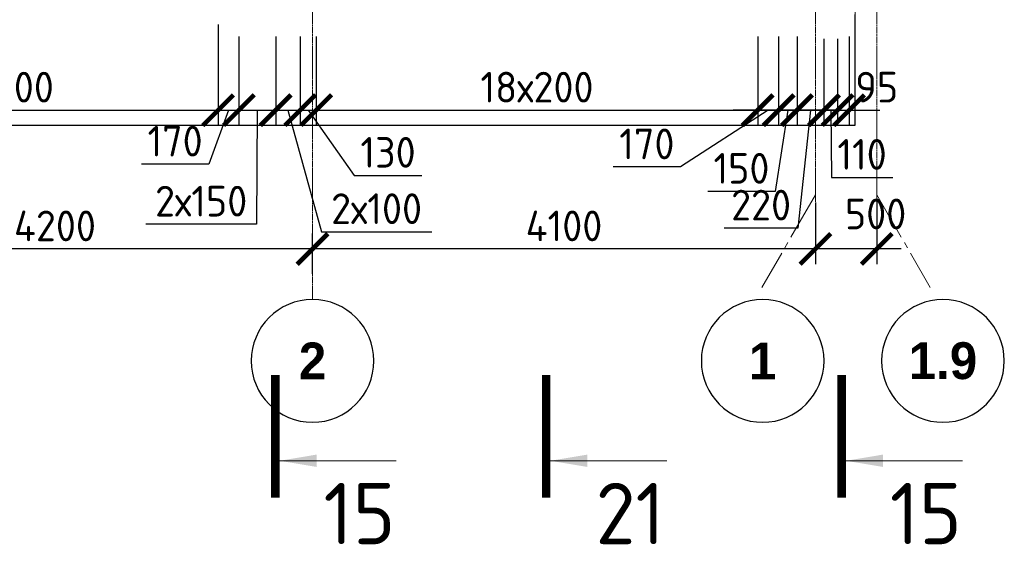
# Model space of a CAD drawing. Header units: millimetres. Extents: x 376598 to 1249954, y -318491 to -22134.
# Tile 255 of 256: x 646857 to 654885, y -36064 to -31781. Entities that reach past the tile are written whole.
import ezdxf

# ---------------------------------------------------------------- set-up
doc = ezdxf.new("R2010")
doc.units = ezdxf.units.MM
doc.linetypes.add('______5', pattern=[1100, 800, -100, 100, -100])
doc.linetypes.add('осевая', pattern=[50.8, 31.75, -6.35, 6.35, -6.35])
for name, color, linetype, lineweight in [('Standard', 7, 'Continuous', 25), ('Оси', 40, '______5', 18), ('РАЗМЕРЫ', 1, 'Continuous', 9), ('Узлы', 7, 'Continuous', 0)]:
    doc.layers.add(name, color=color, linetype=linetype, lineweight=lineweight)
doc.styles.add('Century Gothic', font='GOTHIC.TTF')
doc.styles.add('GOST-2.304_Type-B', font='GOST_Common.ttf')
doc.dimstyles.new('СПДС', dxfattribs={"dimscale": 100, "dimtxt": 2.5, "dimasz": 2.5, "dimexe": 1.25, "dimexo": 0, "dimtad": 1, "dimdec": 0, "dimtxsty": 'GOST-2.304_Type-B', "dimblk": 'ARCHTICK', "dimcen": 2.5, "dimdle": 2, "dimadec": 0, "dimazin": 2, "dimtfac": 0.75, "dimtdec": 0, "dimtmove": 1, "dimatfit": 3, "dimfxl": 1, "dimtolj": 1, "dimarcsym": 1})

# ---------------------------------------------------------------- blocks, each defined once
blk = doc.blocks.new('NSY101')
at = {"color": 0, "linetype": 'ByBlock', "lineweight": -2}
blk.add_circle((0, 0), 50, dxfattribs=at)
blk = doc.blocks.new('_ArchTick')
at = {"color": 0, "linetype": 'ByBlock', "const_width": 0.15}
blk.add_lwpolyline([(-0.5, -0.5), (0.5, 0.5)], dxfattribs=at)
blk = doc.blocks.new('*D2442')
at = {"layer": 'DEFPOINTS', "color": 0, "lineweight": 0, "transparency": 16777216}
for p in [(653344.8, -33270.9), (653844.8, -33253.7), (653344.8, -33648.7)]:
    blk.add_point(p, dxfattribs=at)
at = {"layer": 'РАЗМЕРЫ', "color": 0, "lineweight": -2, "transparency": 16777216}
for p, q in [((653344.8, -33270.9), (653344.8, -33773.7)), ((653844.8, -33253.7), (653844.8, -33773.7)), ((654044.8, -33648.7), (653144.8, -33648.7))]:
    blk.add_line(p, q, dxfattribs=at)
at = {"layer": 'РАЗМЕРЫ', "color": 0, "lineweight": -2, "transparency": 16777216, "xscale": 250, "yscale": 250, "zscale": 250, "rotation": 180}
blk.add_blockref('_ArchTick', (653344.8, -33648.7), dxfattribs=at)
at = {"layer": 'РАЗМЕРЫ', "color": 0, "lineweight": -2, "transparency": 16777216, "xscale": 250, "yscale": 250, "zscale": 250}
blk.add_blockref('_ArchTick', (653844.8, -33648.7), dxfattribs=at)
at = {"layer": 'РАЗМЕРЫ', "color": 0, "lineweight": 0, "transparency": 16777216, "insert": (653835.4, -33363.8), "char_height": 250, "attachment_point": 5, "style": 'GOST-2.304_Type-B'}
blk.add_mtext('\\A1;500', dxfattribs=at)
blk = doc.blocks.new('*D2443')
at = {"layer": 'DEFPOINTS', "color": 0, "lineweight": 0, "transparency": 16777216}
for p in [(653344.8, -33270.9), (649244.8, -33648.7), (649244.8, -33851.4)]:
    blk.add_point(p, dxfattribs=at)
at = {"layer": 'РАЗМЕРЫ', "color": 0, "lineweight": -2, "transparency": 16777216}
for p, q in [((653344.8, -33270.9), (653344.8, -33773.7)), ((649244.8, -33851.4), (649244.8, -33523.7)), ((653544.8, -33648.7), (649044.8, -33648.7))]:
    blk.add_line(p, q, dxfattribs=at)
at = {"layer": 'РАЗМЕРЫ', "color": 0, "lineweight": -2, "transparency": 16777216, "xscale": 250, "yscale": 250, "zscale": 250, "rotation": 180}
blk.add_blockref('_ArchTick', (649244.8, -33648.7), dxfattribs=at)
at = {"layer": 'РАЗМЕРЫ', "color": 0, "lineweight": -2, "transparency": 16777216, "xscale": 250, "yscale": 250, "zscale": 250}
blk.add_blockref('_ArchTick', (653344.8, -33648.7), dxfattribs=at)
at = {"layer": 'РАЗМЕРЫ', "color": 0, "lineweight": 0, "transparency": 16777216, "insert": (651294.8, -33461.2), "char_height": 250, "attachment_point": 5, "style": 'GOST-2.304_Type-B'}
blk.add_mtext('\\A1;4100', dxfattribs=at)
blk = doc.blocks.new('*D2444')
at = {"layer": 'DEFPOINTS', "color": 0, "lineweight": 0, "transparency": 16777216}
for p in [(645044.8, -33219.3), (645044.8, -33648.7), (649244.8, -33851.4)]:
    blk.add_point(p, dxfattribs=at)
at = {"layer": 'РАЗМЕРЫ', "color": 0, "lineweight": -2, "transparency": 16777216}
for p, q in [((645044.8, -33219.3), (645044.8, -33773.7)), ((649244.8, -33851.4), (649244.8, -33523.7)), ((649444.8, -33648.7), (644844.8, -33648.7))]:
    blk.add_line(p, q, dxfattribs=at)
at = {"layer": 'РАЗМЕРЫ', "color": 0, "lineweight": -2, "transparency": 16777216, "xscale": 250, "yscale": 250, "zscale": 250, "rotation": 180}
blk.add_blockref('_ArchTick', (645044.8, -33648.7), dxfattribs=at)
at = {"layer": 'РАЗМЕРЫ', "color": 0, "lineweight": -2, "transparency": 16777216, "xscale": 250, "yscale": 250, "zscale": 250}
blk.add_blockref('_ArchTick', (649244.8, -33648.7), dxfattribs=at)
at = {"layer": 'РАЗМЕРЫ', "color": 0, "lineweight": 0, "transparency": 16777216, "insert": (647144.8, -33461.2), "char_height": 250, "attachment_point": 5, "style": 'GOST-2.304_Type-B'}
blk.add_mtext('\\A1;4200', dxfattribs=at)
blk = doc.blocks.new('*D2378')
at = {"layer": 'DEFPOINTS', "color": 0, "lineweight": 0, "transparency": 16777216}
for p in [(653195, -31917.8), (653414.6, -31937.7, -360), (653414.6, -32517.9)]:
    blk.add_point(p, dxfattribs=at)
at = {"layer": 'РАЗМЕРЫ', "color": 0, "lineweight": -2, "transparency": 16777216}
for p, q in [((653195, -31917.8), (653195, -32642.9)), ((653414.6, -31937.7), (653414.6, -32642.9)), ((652995, -32517.9), (653614.6, -32517.9)), ((653304.8, -32517.9), (653201.7, -33479)), ((653201.7, -33479), (652601.7, -33479))]:
    blk.add_line(p, q, dxfattribs=at)
at = {"layer": 'РАЗМЕРЫ', "color": 0, "lineweight": -2, "transparency": 16777216, "xscale": 250, "yscale": 250, "zscale": 250, "rotation": 180}
blk.add_blockref('_ArchTick', (653195, -32517.9), dxfattribs=at)
at = {"layer": 'РАЗМЕРЫ', "color": 0, "lineweight": -2, "transparency": 16777216, "xscale": 250, "yscale": 250, "zscale": 250}
blk.add_blockref('_ArchTick', (653414.6, -32517.9), dxfattribs=at)
at = {"layer": 'РАЗМЕРЫ', "color": 0, "lineweight": 0, "transparency": 16777216, "insert": (652901.7, -33291.5), "char_height": 250, "attachment_point": 5, "style": 'GOST-2.304_Type-B'}
blk.add_mtext('\\A1;220', dxfattribs=at)
blk = doc.blocks.new('*D2379')
at = {"layer": 'DEFPOINTS', "color": 0, "lineweight": 0, "transparency": 16777216}
for p in [(653414.6, -31937.7, -360), (653525.1, -31937.7, -360), (653525.1, -32517.9)]:
    blk.add_point(p, dxfattribs=at)
at = {"layer": 'РАЗМЕРЫ', "color": 0, "lineweight": -2, "transparency": 16777216}
for p, q in [((653414.6, -31937.7), (653414.6, -32642.9)), ((653525.1, -31937.7), (653525.1, -32642.9)), ((653414.6, -32517.9), (653164.6, -32517.9)), ((653414.6, -32517.9), (653525.1, -32517.9)), ((653414.6, -32517.9), (653525.1, -32517.9)), ((653469.8, -32517.9), (653475.2, -33065.7)), ((653525.1, -32517.9), (653775.1, -32517.9)), ((653475.2, -33065.7), (653975.2, -33065.7))]:
    blk.add_line(p, q, dxfattribs=at)
at = {"layer": 'РАЗМЕРЫ', "color": 0, "lineweight": -2, "transparency": 16777216, "xscale": 250, "yscale": 250, "zscale": 250}
blk.add_blockref('_ArchTick', (653414.6, -32517.9), dxfattribs=at)
at = {"layer": 'РАЗМЕРЫ', "color": 0, "lineweight": -2, "transparency": 16777216, "xscale": 250, "yscale": 250, "zscale": 250, "rotation": 180}
blk.add_blockref('_ArchTick', (653525.1, -32517.9), dxfattribs=at)
at = {"layer": 'РАЗМЕРЫ', "color": 0, "lineweight": 0, "transparency": 16777216, "insert": (653725.2, -32878.2), "char_height": 250, "attachment_point": 5, "style": 'GOST-2.304_Type-B'}
blk.add_mtext('\\A1;110', dxfattribs=at)
blk = doc.blocks.new('*D2380')
at = {"layer": 'DEFPOINTS', "color": 0, "lineweight": 0, "transparency": 16777216}
for p in [(653525.1, -31937.7, -360), (653619.6, -31918.6), (653619.6, -32517.9)]:
    blk.add_point(p, dxfattribs=at)
at = {"layer": 'РАЗМЕРЫ', "color": 0, "lineweight": -2, "transparency": 16777216}
for p, q in [((653525.1, -31937.7), (653525.1, -32642.9)), ((653619.6, -31918.6), (653619.6, -32642.9)), ((653525.1, -32517.9), (653275.1, -32517.9)), ((653525.1, -32517.9), (653619.6, -32517.9)), ((653619.6, -32517.9), (653869.6, -32517.9))]:
    blk.add_line(p, q, dxfattribs=at)
at = {"layer": 'РАЗМЕРЫ', "color": 0, "lineweight": -2, "transparency": 16777216, "xscale": 250, "yscale": 250, "zscale": 250}
blk.add_blockref('_ArchTick', (653525.1, -32517.9), dxfattribs=at)
at = {"layer": 'РАЗМЕРЫ', "color": 0, "lineweight": -2, "transparency": 16777216, "xscale": 250, "yscale": 250, "zscale": 250, "rotation": 180}
blk.add_blockref('_ArchTick', (653619.6, -32517.9), dxfattribs=at)
at = {"layer": 'РАЗМЕРЫ', "color": 0, "lineweight": 0, "transparency": 16777216, "insert": (653844.8, -32330.4), "char_height": 250, "attachment_point": 5, "style": 'GOST-2.304_Type-B'}
blk.add_mtext('\\A1;95', dxfattribs=at)
blk = doc.blocks.new('*D2400')
at = {"layer": 'DEFPOINTS', "color": 0, "lineweight": 0, "transparency": 16777216}
for p in [(644875.2, -31819.7, -720), (648475.2, -31819.7, -720), (648475.2, -32517.9)]:
    blk.add_point(p, dxfattribs=at)
at = {"layer": 'РАЗМЕРЫ', "color": 0, "lineweight": -2, "transparency": 16777216}
for p, q in [((644875.2, -31819.7), (644875.2, -32642.9)), ((648475.2, -31819.7), (648475.2, -32642.9)), ((644675.2, -32517.9), (648675.2, -32517.9))]:
    blk.add_line(p, q, dxfattribs=at)
at = {"layer": 'РАЗМЕРЫ', "color": 0, "lineweight": -2, "transparency": 16777216, "xscale": 250, "yscale": 250, "zscale": 250, "rotation": 180}
blk.add_blockref('_ArchTick', (644875.2, -32517.9), dxfattribs=at)
at = {"layer": 'РАЗМЕРЫ', "color": 0, "lineweight": -2, "transparency": 16777216, "xscale": 250, "yscale": 250, "zscale": 250}
blk.add_blockref('_ArchTick', (648475.2, -32517.9), dxfattribs=at)
at = {"layer": 'РАЗМЕРЫ', "color": 0, "lineweight": 0, "transparency": 16777216, "insert": (646675.2, -32330.4), "char_height": 250, "attachment_point": 5, "style": 'GOST-2.304_Type-B'}
blk.add_mtext('\\A1;18х200', dxfattribs=at)
blk = doc.blocks.new('*D2401')
at = {"layer": 'DEFPOINTS', "color": 0, "lineweight": 0, "transparency": 16777216}
for p in [(648475.2, -31917.8, -720), (648644.7, -31918.1), (648644.7, -32517.9)]:
    blk.add_point(p, dxfattribs=at)
at = {"layer": 'РАЗМЕРЫ', "color": 0, "lineweight": -2, "transparency": 16777216}
for p, q in [((648475.2, -31917.8), (648475.2, -32642.9)), ((648644.7, -31918.1), (648644.7, -32642.9)), ((648275.2, -32517.9), (648844.7, -32517.9)), ((648559.9, -32517.9), (648399.3, -32957.8)), ((648399.3, -32957.8), (647849.3, -32957.8))]:
    blk.add_line(p, q, dxfattribs=at)
at = {"layer": 'РАЗМЕРЫ', "color": 0, "lineweight": -2, "transparency": 16777216, "xscale": 250, "yscale": 250, "zscale": 250, "rotation": 180}
blk.add_blockref('_ArchTick', (648475.2, -32517.9), dxfattribs=at)
at = {"layer": 'РАЗМЕРЫ', "color": 0, "lineweight": -2, "transparency": 16777216, "xscale": 250, "yscale": 250, "zscale": 250}
blk.add_blockref('_ArchTick', (648644.7, -32517.9), dxfattribs=at)
at = {"layer": 'РАЗМЕРЫ', "color": 0, "lineweight": 0, "transparency": 16777216, "insert": (648124.3, -32770.3), "char_height": 250, "attachment_point": 5, "style": 'GOST-2.304_Type-B'}
blk.add_mtext('\\A1;170', dxfattribs=at)
blk = doc.blocks.new('*D2402')
at = {"layer": 'DEFPOINTS', "color": 0, "lineweight": 0, "transparency": 16777216}
for p in [(649144.7, -31918.1), (649274.9, -31918.1, -720), (649274.9, -32517.9)]:
    blk.add_point(p, dxfattribs=at)
at = {"layer": 'РАЗМЕРЫ', "color": 0, "lineweight": -2, "transparency": 16777216}
for p, q in [((649144.7, -31918.1), (649144.7, -32642.9)), ((649274.9, -31918.1), (649274.9, -32642.9)), ((648944.7, -32517.9), (649474.9, -32517.9)), ((649209.8, -32517.9), (649585.6, -33049.1)), ((649585.6, -33049.1), (650135.6, -33049.1))]:
    blk.add_line(p, q, dxfattribs=at)
at = {"layer": 'РАЗМЕРЫ', "color": 0, "lineweight": -2, "transparency": 16777216, "xscale": 250, "yscale": 250, "zscale": 250, "rotation": 180}
blk.add_blockref('_ArchTick', (649144.7, -32517.9), dxfattribs=at)
at = {"layer": 'РАЗМЕРЫ', "color": 0, "lineweight": -2, "transparency": 16777216, "xscale": 250, "yscale": 250, "zscale": 250}
blk.add_blockref('_ArchTick', (649274.9, -32517.9), dxfattribs=at)
at = {"layer": 'РАЗМЕРЫ', "color": 0, "lineweight": 0, "transparency": 16777216, "insert": (649860.6, -32861.6), "char_height": 250, "attachment_point": 5, "style": 'GOST-2.304_Type-B'}
blk.add_mtext('\\A1;130', dxfattribs=at)
blk = doc.blocks.new('*D2403')
at = {"layer": 'DEFPOINTS', "color": 0, "lineweight": 0, "transparency": 16777216}
for p in [(649274.9, -31918.1, -720), (652874.7, -31918.3, -720), (652874.7, -32517.9)]:
    blk.add_point(p, dxfattribs=at)
at = {"layer": 'РАЗМЕРЫ', "color": 0, "lineweight": -2, "transparency": 16777216}
for p, q in [((649274.9, -31918.1), (649274.9, -32642.9)), ((652874.7, -31918.3), (652874.7, -32642.9)), ((649074.9, -32517.9), (653074.7, -32517.9))]:
    blk.add_line(p, q, dxfattribs=at)
at = {"layer": 'РАЗМЕРЫ', "color": 0, "lineweight": -2, "transparency": 16777216, "xscale": 250, "yscale": 250, "zscale": 250, "rotation": 180}
blk.add_blockref('_ArchTick', (649274.9, -32517.9), dxfattribs=at)
at = {"layer": 'РАЗМЕРЫ', "color": 0, "lineweight": -2, "transparency": 16777216, "xscale": 250, "yscale": 250, "zscale": 250}
blk.add_blockref('_ArchTick', (652874.7, -32517.9), dxfattribs=at)
at = {"layer": 'РАЗМЕРЫ', "color": 0, "lineweight": 0, "transparency": 16777216, "insert": (651074.8, -32330.4), "char_height": 250, "attachment_point": 5, "style": 'GOST-2.304_Type-B'}
blk.add_mtext('\\A1;18х200', dxfattribs=at)
blk = doc.blocks.new('*D2404')
at = {"layer": 'DEFPOINTS', "color": 0, "lineweight": 0, "transparency": 16777216}
for p in [(653044.7, -31918.1), (653195, -31917.8), (653044.7, -32517.9)]:
    blk.add_point(p, dxfattribs=at)
at = {"layer": 'РАЗМЕРЫ', "color": 0, "lineweight": -2, "transparency": 16777216}
for p, q in [((653044.7, -31918.1), (653044.7, -32642.9)), ((653195, -31917.8), (653195, -32642.9)), ((653395, -32517.9), (652844.7, -32517.9)), ((653119.8, -32517.9), (653016.7, -33179.6)), ((653016.7, -33179.6), (652466.7, -33179.6))]:
    blk.add_line(p, q, dxfattribs=at)
at = {"layer": 'РАЗМЕРЫ', "color": 0, "lineweight": -2, "transparency": 16777216, "xscale": 250, "yscale": 250, "zscale": 250, "rotation": 180}
blk.add_blockref('_ArchTick', (653044.7, -32517.9), dxfattribs=at)
at = {"layer": 'РАЗМЕРЫ', "color": 0, "lineweight": -2, "transparency": 16777216, "xscale": 250, "yscale": 250, "zscale": 250}
blk.add_blockref('_ArchTick', (653195, -32517.9), dxfattribs=at)
at = {"layer": 'РАЗМЕРЫ', "color": 0, "lineweight": 0, "transparency": 16777216, "insert": (652741.7, -32992.1), "char_height": 250, "attachment_point": 5, "style": 'GOST-2.304_Type-B'}
blk.add_mtext('\\A1;150', dxfattribs=at)
blk = doc.blocks.new('*D2405')
at = {"layer": 'DEFPOINTS', "color": 0, "lineweight": 0, "transparency": 16777216}
for p in [(653044.7, -31918.1), (652874.7, -32218.9), (652874.7, -32517.9)]:
    blk.add_point(p, dxfattribs=at)
at = {"layer": 'РАЗМЕРЫ', "color": 0, "lineweight": -2, "transparency": 16777216}
for p, q in [((653044.7, -31918.1), (653044.7, -32642.9)), ((652874.7, -32218.9), (652874.7, -32642.9)), ((652959.7, -32517.9), (652245.8, -32980.6)), ((653244.7, -32517.9), (652674.7, -32517.9)), ((652245.8, -32980.6), (651695.8, -32980.6))]:
    blk.add_line(p, q, dxfattribs=at)
at = {"layer": 'РАЗМЕРЫ', "color": 0, "lineweight": -2, "transparency": 16777216, "xscale": 250, "yscale": 250, "zscale": 250, "rotation": 180}
blk.add_blockref('_ArchTick', (652874.7, -32517.9), dxfattribs=at)
at = {"layer": 'РАЗМЕРЫ', "color": 0, "lineweight": -2, "transparency": 16777216, "xscale": 250, "yscale": 250, "zscale": 250}
blk.add_blockref('_ArchTick', (653044.7, -32517.9), dxfattribs=at)
at = {"layer": 'РАЗМЕРЫ', "color": 0, "lineweight": 0, "transparency": 16777216, "insert": (651970.8, -32793.1), "char_height": 250, "attachment_point": 5, "style": 'GOST-2.304_Type-B'}
blk.add_mtext('\\A1;170', dxfattribs=at)
blk = doc.blocks.new('*D2406')
at = {"layer": 'DEFPOINTS', "color": 0, "lineweight": 0, "transparency": 16777216}
for p in [(648644.7, -31918.1), (648945, -31917.8), (648945, -32517.9)]:
    blk.add_point(p, dxfattribs=at)
at = {"layer": 'РАЗМЕРЫ', "color": 0, "lineweight": -2, "transparency": 16777216}
for p, q in [((648644.7, -31918.1), (648644.7, -32642.9)), ((648945, -31917.8), (648945, -32642.9)), ((648444.7, -32517.9), (649145, -32517.9)), ((648794.8, -32517.9), (648786.9, -33447)), ((648786.9, -33447), (647886.9, -33447))]:
    blk.add_line(p, q, dxfattribs=at)
at = {"layer": 'РАЗМЕРЫ', "color": 0, "lineweight": -2, "transparency": 16777216, "xscale": 250, "yscale": 250, "zscale": 250, "rotation": 180}
blk.add_blockref('_ArchTick', (648644.7, -32517.9), dxfattribs=at)
at = {"layer": 'РАЗМЕРЫ', "color": 0, "lineweight": -2, "transparency": 16777216, "xscale": 250, "yscale": 250, "zscale": 250}
blk.add_blockref('_ArchTick', (648945, -32517.9), dxfattribs=at)
at = {"layer": 'РАЗМЕРЫ', "color": 0, "lineweight": 0, "transparency": 16777216, "insert": (648336.9, -33259.5), "char_height": 250, "attachment_point": 5, "style": 'GOST-2.304_Type-B'}
blk.add_mtext('\\A1;2х150', dxfattribs=at)
blk = doc.blocks.new('*D2407')
at = {"layer": 'DEFPOINTS', "color": 0, "lineweight": 0, "transparency": 16777216}
for p in [(648945, -31917.8), (649144.7, -32382.8), (649144.7, -32517.9)]:
    blk.add_point(p, dxfattribs=at)
at = {"layer": 'РАЗМЕРЫ', "color": 0, "lineweight": -2, "transparency": 16777216}
for p, q in [((648945, -31917.8), (648945, -32642.9)), ((649144.7, -32382.8), (649144.7, -32642.9)), ((648745, -32517.9), (649344.7, -32517.9)), ((649044.8, -32517.9), (649316.8, -33508.3)), ((649316.8, -33508.3), (650216.8, -33508.3))]:
    blk.add_line(p, q, dxfattribs=at)
at = {"layer": 'РАЗМЕРЫ', "color": 0, "lineweight": -2, "transparency": 16777216, "xscale": 250, "yscale": 250, "zscale": 250, "rotation": 180}
blk.add_blockref('_ArchTick', (648945, -32517.9), dxfattribs=at)
at = {"layer": 'РАЗМЕРЫ', "color": 0, "lineweight": -2, "transparency": 16777216, "xscale": 250, "yscale": 250, "zscale": 250}
blk.add_blockref('_ArchTick', (649144.7, -32517.9), dxfattribs=at)
at = {"layer": 'РАЗМЕРЫ', "color": 0, "lineweight": 0, "transparency": 16777216, "insert": (649766.8, -33320.8), "char_height": 250, "attachment_point": 5, "style": 'GOST-2.304_Type-B'}
blk.add_mtext('\\A1;2х100', dxfattribs=at)

msp = doc.modelspace()

# ---------------------------------------------------------------- linework, layer by layer
at = {"layer": 'Standard', "color": 7, "linetype": 'Continuous', "lineweight": 25, "transparency": 33554687}
for p, q in [((653669.7, -32639.5), (653669.7, -31739.5)), ((605994.8, -32639.5), (653669.7, -32639.5))]:
    msp.add_line(p, q, dxfattribs=at)
at = {"layer": 'Оси', "color": 16, "linetype": 'осевая', "lineweight": 0, "ltscale": 0.5, "transparency": 33554687}
for p, q in [((649244.8, -27477.9), (649244.8, -34061.4)), ((653344.8, -27477.9), (653344.8, -33306)), ((653844.8, -27477.9), (653844.8, -33306))]:
    msp.add_line(p, q, dxfattribs=at)
at = {"layer": 'Оси', "color": 16, "linetype": '______5', "lineweight": 0, "ltscale": 0.5, "transparency": 33554687}
for p, q in [((653344.9, -33207.3), (652908.8, -33962.7)), ((653844.9, -33207.3), (654281.1, -33962.7))]:
    msp.add_line(p, q, dxfattribs=at)
at = {"layer": 'РАЗМЕРЫ', "color": 4, "lineweight": 0}
msp.add_line((653669.7, -28465.3), (653669.7, -31891.4), dxfattribs=at)
at = {"layer": 'Узлы', "color": 1, "linetype": 'Continuous', "lineweight": 0}
for p, q in [((648977.4, -35375, -320), (649927.4, -35375, -320)), ((651184.7, -35375, -320), (652134.7, -35375, -320)), ((653594.6, -35375, -320), (654544.6, -35375, -320))]:
    msp.add_line(p, q, dxfattribs=at)
at = {"layer": 'Узлы', "color": 1, "linetype": 'Continuous', "lineweight": 0, "const_width": 70, "elevation": -320}
for points in [[(648942.4, -35675), (648942.4, -34675)], [(651149.7, -35675), (651149.7, -34675)], [(653559.6, -35675), (653559.6, -34675)]]:
    msp.add_lwpolyline(points, dxfattribs=at)
at = {"layer": 'Узлы', "color": 1, "linetype": 'Continuous', "lineweight": 0}
for points in [[(648977.4, -35375, -320), (649277.8, -35425.3, -320), (649277.8, -35324.7, -320)], [(651184.7, -35375, -320), (651485.1, -35425.3, -320), (651485.1, -35324.7, -320)], [(653594.6, -35375, -320), (653895.1, -35425.3, -320), (653895.1, -35324.7, -320)]]:
    msp.add_solid(points, dxfattribs=at)

# ---------------------------------------------------------------- block references
at = {"layer": 'Оси', "color": 16, "linetype": 'Continuous', "lineweight": 25, "transparency": 33554687, "xscale": -9.999999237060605, "yscale": 9.999999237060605, "zscale": 9.999999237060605}
for p in [(649244.8, -34561.4), (652914.8, -34561.4), (654384.8, -34561.4)]:
    msp.add_blockref('NSY101', p, dxfattribs=at)

# ---------------------------------------------------------------- texts
at = {"layer": 'Оси', "color": 16, "linetype": 'Continuous', "lineweight": 25, "transparency": 33554687, "char_height": 300, "attachment_point": 5, "style": 'Century Gothic'}
for s, insert, width in [('\\A1;{\\fCentury Gothic|i0|b1;\\H300.000000;\\W1.000000;\\C16;2}\\P', (649244.8, -34561.4), 385), ('\\A1;{\\fCentury Gothic|i0|b1;\\H300.000000;\\W1.000000;\\C16;1}\\P', (652914.8, -34561.4), 385), ('\\A1;{\\fCentury Gothic|i0|b1;\\H300.000000;\\W1.000000;\\C16;1.9}\\P', (654384.8, -34561.4), 735)]:
    msp.add_mtext(s, dxfattribs=dict(at, insert=insert, width=width))
at = {"layer": 'Узлы', "color": 1, "linetype": 'Continuous', "lineweight": 0, "char_height": 500, "attachment_point": 5, "style": 'GOST-2.304_Type-B'}
for s, insert in [('15', (649627.4, -35805, -320)), ('21', (651834.7, -35805, -320)), ('15', (654244.6, -35805, -320))]:
    msp.add_mtext_dynamic_manual_height_columns(s, width=723.88, gutter_width=25, heights=[0], dxfattribs=dict(at, insert=insert))

# ---------------------------------------------------------------- dimensions: what is measured, and where the dimension line sits
at = {"layer": 'РАЗМЕРЫ', "color": 1, "lineweight": 0}
for base, p1, p2, picture, middle in [((648475.2, -32517.9), (644875.2, -31819.7, -720), (648475.2, -31819.7, -720), '*D2400', (646675.2, -32330.4)), ((652874.7, -32517.9), (649274.9, -31918.1, -720), (652874.7, -31918.3, -720), '*D2403', (651074.8, -32330.4))]:
    dim = msp.add_linear_dim(base=base, p1=p1, p2=p2, angle=180, text='18х200', dimstyle='СПДС', dxfattribs=at)
    dim.commit()
    dim.dimension.update_dxf_attribs({"geometry": picture, "text_midpoint": middle})
for base, p1, p2, picture, middle in [((648644.7267, -32517.8653), (648475.1701, -31917.8458, -720), (648644.7267, -31918.0904), '*D2401', (648336.8202, -32957.7945)), ((649274.9, -32517.9), (649144.7, -31918.1), (649274.9, -31918.1, -720), '*D2402', (649648.1, -33049.1)), ((652874.7, -32517.9), (653044.7, -31918.1), (652874.7, -32218.9), '*D2405', (652183.3, -32980.6)), ((653044.7, -32517.9), (653195, -31917.8), (653044.7, -31918.1), '*D2404', (652954.2, -33179.6)), ((653414.6, -32517.9), (653195, -31917.8), (653414.6, -31937.7, -360), '*D2378', (653139.2, -33479)), ((653525.0662, -32517.8653), (653414.58, -31937.7444, -360), (653525.0662, -31937.7444, -360), '*D2379', (653537.6751, -33065.6578)), ((653619.5778, -32517.8653), (653525.0662, -31937.7444, -360), (653619.5778, -31918.5817), '*D2380', (653844.8231, -32517.8653)), ((653344.8, -33648.7), (653844.8, -33253.7), (653344.8, -33270.9), '*D2442', (653835.4, -33551.3))]:
    dim = msp.add_linear_dim(base=base, p1=p1, p2=p2, angle=180, dimstyle='СПДС', dxfattribs=at)
    dim.commit()
    dim.dimension.update_dxf_attribs({"geometry": picture, "text_midpoint": middle, "dimtype": 160})
for base, p1, p2, text, picture, middle in [((648945, -32517.9), (648644.7, -31918.1), (648945, -31917.8), '2х150', '*D2406', (648724.4, -33447)), ((649144.7, -32517.9), (648945, -31917.8), (649144.7, -32382.8), '2х100', '*D2407', (649379.3, -33508.3))]:
    dim = msp.add_linear_dim(base=base, p1=p1, p2=p2, angle=180, text=text, dimstyle='СПДС', dxfattribs=at)
    dim.commit()
    dim.dimension.update_dxf_attribs({"geometry": picture, "text_midpoint": middle, "dimtype": 160})
for base, p1, p2, picture, middle in [((645044.8, -33648.7), (649244.8, -33851.4), (645044.8, -33219.3), '*D2444', (647144.8, -33461.2)), ((649244.8, -33648.7), (653344.8, -33270.9), (649244.8, -33851.4), '*D2443', (651294.8, -33461.2))]:
    dim = msp.add_linear_dim(base=base, p1=p1, p2=p2, angle=180, dimstyle='СПДС', dxfattribs=at)
    dim.commit()
    dim.dimension.update_dxf_attribs({"geometry": picture, "text_midpoint": middle})

doc.saveas('drawing.dxf')
